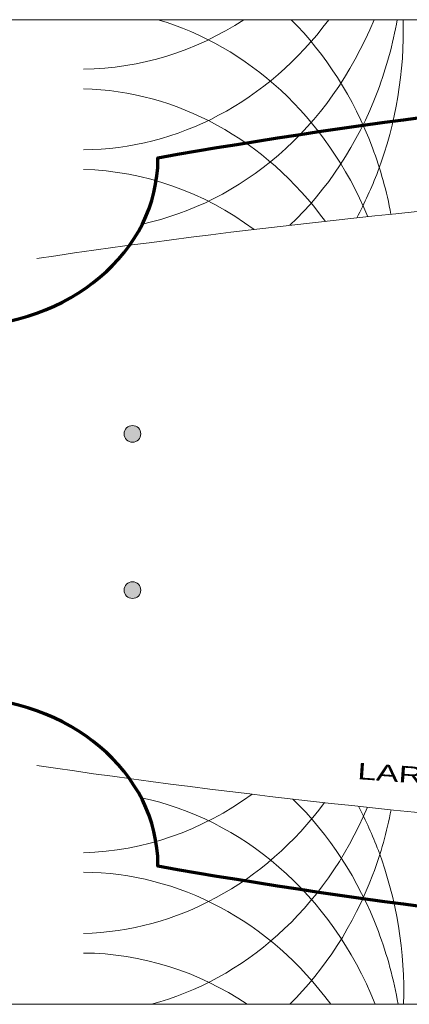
# Model space of a CAD drawing. Header units: inches. Extents: x 0 to 48, y -19.6 to 10.
# Tile 3 of 256: x 6.9 to 10.8, y 0 to 10. Entities that reach past the tile are written whole.
import ezdxf

# ---------------------------------------------------------------- set-up
doc = ezdxf.new("R2010")
doc.units = ezdxf.units.IN
doc.header["$MEASUREMENT"] = 0
doc.layers.add('Layer 1', color=7, linetype='Continuous')

msp = doc.modelspace()

# ---------------------------------------------------------------- hatches: boundary and pattern name
at = {"layer": 'Layer 1', "true_color": 0xe6e7e8}
h = msp.add_hatch(color=254, dxfattribs=at)
edge = h.paths.add_edge_path()
edge.add_spline(control_points=[(8.095, 5.794), (8.095, 5.747), (8.057, 5.709), (8.011, 5.709), (7.964, 5.709), (7.926, 5.747), (7.926, 5.794), (7.926, 5.84), (7.964, 5.878), (8.011, 5.878), (8.057, 5.878), (8.095, 5.84), (8.095, 5.794)], knot_values=[0, 0, 0, 0, 1, 1, 1, 2, 2, 2, 3, 3, 3, 4, 4, 4, 4], degree=3, periodic=1)
h = msp.add_hatch(color=254, dxfattribs=at)
edge = h.paths.add_edge_path()
edge.add_spline(control_points=[(8.095, 4.206), (8.095, 4.16), (8.057, 4.122), (8.011, 4.122), (7.964, 4.122), (7.926, 4.16), (7.926, 4.206), (7.926, 4.253), (7.964, 4.291), (8.011, 4.291), (8.057, 4.291), (8.095, 4.253), (8.095, 4.206)], knot_values=[0, 0, 0, 0, 1, 1, 1, 2, 2, 2, 3, 3, 3, 4, 4, 4, 4], degree=3, periodic=1)

# ---------------------------------------------------------------- linework, layer by layer
at = {"layer": 'Layer 1', "lineweight": 0}
msp.add_lwpolyline([(48, 10), (48, 0), (0, 0), (0, 10), (48, 10)], dxfattribs=at)
at = {"layer": 'Layer 1', "color": 250, "lineweight": 18, "true_color": 0x231f20}
msp.add_lwpolyline([(48, 10), (48, 0), (0, 0), (0, 10), (48, 10)], dxfattribs=at)
for points in [[(10.003, 10), (9.386, 9.166), (8.468, 8.685), (7.514, 8.679)], [(9.141, 10), (8.65, 9.678), (8.089, 9.503), (7.514, 9.499)], [(10.462, 10), (10.008, 8.884), (9.114, 8.142), (8.111, 7.925)], [(10.398, 7.999), (9.974, 9.025), (9.177, 9.731), (8.267, 10)], [(9.968, 7.952), (9.362, 8.787), (8.459, 9.275), (7.514, 9.299)], [(9.244, 7.869), (8.733, 8.249), (8.132, 8.463), (7.514, 8.479)], [(9.224, 2.134), (8.717, 1.763), (8.124, 1.555), (7.514, 1.54)], [(9.959, 2.049), (9.352, 1.224), (8.453, 0.743), (7.514, 0.72)], [(10.475, 0), (10.021, 1.133), (9.114, 1.884), (8.099, 2.098)], [(10.395, 2.001), (9.958, 0.96), (9.135, 0.251), (8.202, 0)], [(10.023, 0), (9.404, 0.848), (8.478, 1.336), (7.514, 1.341)], [(9.175, 0), (8.676, 0.335), (8.102, 0.518), (7.514, 0.521)]]:
    msp.add_open_spline(points, degree=3, dxfattribs=at)
for points, knots in [([(10.697, 10), (10.654, 9.754), (10.589, 9.513), (10.501, 9.279), (10.295, 8.732), (9.985, 8.271), (9.608, 7.912)], [0, 0, 0, 0, 1, 1, 1, 2, 2, 2, 2]), ([(10.634, 8.024), (10.591, 8.254), (10.528, 8.481), (10.446, 8.7), (10.253, 9.213), (9.968, 9.651), (9.622, 10)], [0, 0, 0, 0, 1, 1, 1, 2, 2, 2, 2]), ([(10.758, 10), (10.772, 9.476), (10.686, 8.95), (10.501, 8.459), (10.439, 8.294), (10.367, 8.137), (10.287, 7.987)], [0, 0, 0, 0, 1, 1, 1, 2, 2, 2, 2]), ([(40.959, 7.575), (36.91, 8.175), (31.858, 8.565), (26.322, 8.651), (25.672, 9.17), (24.869, 9.476), (24, 9.476), (23.131, 9.476), (22.328, 9.17), (21.678, 8.651), (16.142, 8.565), (11.09, 8.175), (7.041, 7.575)], [0, 0, 0, 0, 1, 1, 1, 2, 2, 2, 3, 3, 3, 4, 4, 4, 4]), ([(8.095, 5.794), (8.095, 5.747), (8.057, 5.709), (8.011, 5.709), (7.964, 5.709), (7.926, 5.747), (7.926, 5.794), (7.926, 5.84), (7.964, 5.878), (8.011, 5.878), (8.057, 5.878), (8.095, 5.84), (8.095, 5.794)], [0, 0, 0, 0, 1, 1, 1, 2, 2, 2, 3, 3, 3, 4, 4, 4, 4]), ([(8.095, 4.206), (8.095, 4.16), (8.057, 4.122), (8.011, 4.122), (7.964, 4.122), (7.926, 4.16), (7.926, 4.206), (7.926, 4.253), (7.964, 4.291), (8.011, 4.291), (8.057, 4.291), (8.095, 4.253), (8.095, 4.206)], [0, 0, 0, 0, 1, 1, 1, 2, 2, 2, 3, 3, 3, 4, 4, 4, 4]), ([(40.959, 2.425), (36.929, 1.827), (31.904, 1.438), (26.398, 1.35), (26.398, 1.35), (26.374, 1.332), (26.374, 1.332), (26.374, 1.332), (26.469, 1.299), (26.469, 1.299), (26.469, 1.299), (26.521, 1.282), (26.521, 1.282), (26.521, 1.282), (26.519, 1.282), (26.519, 1.282), (26.519, 1.282), (26.856, 1.163), (26.856, 1.163), (26.856, 1.163), (25.926, 0.972), (25.926, 0.972), (25.926, 0.972), (25.116, 0.819), (25.116, 0.819), (25.116, 0.819), (23.898, 0.704), (23.898, 0.704), (23.898, 0.704), (23.129, 0.759), (23.129, 0.759), (23.129, 0.759), (21.101, 1.125), (21.101, 1.125), (21.101, 1.125), (21.607, 1.322), (21.607, 1.322), (21.607, 1.322), (21.576, 1.35), (21.576, 1.35), (16.08, 1.439), (11.065, 1.828), (7.041, 2.425)], [0, 0, 0, 0, 1, 1, 1, 2, 2, 2, 3, 3, 3, 4, 4, 4, 5, 5, 5, 6, 6, 6, 7, 7, 7, 8, 8, 8, 9, 9, 9, 10, 10, 10, 11, 11, 11, 12, 12, 12, 13, 13, 13, 14, 14, 14, 14]), ([(10.706, 0), (10.663, 0.252), (10.596, 0.501), (10.506, 0.741), (10.304, 1.276), (10.003, 1.729), (9.638, 2.085)], [0, 0, 0, 0, 1, 1, 1, 2, 2, 2, 2]), ([(10.762, 0), (10.779, 0.531), (10.693, 1.064), (10.506, 1.561), (10.447, 1.718), (10.379, 1.868), (10.303, 2.011)], [0, 0, 0, 0, 1, 1, 1, 2, 2, 2, 2]), ([(10.635, 1.976), (10.592, 1.752), (10.531, 1.533), (10.451, 1.32), (10.254, 0.797), (9.962, 0.352), (9.607, 0)], [0, 0, 0, 0, 1, 1, 1, 2, 2, 2, 2])]:
    msp.add_open_spline(points, degree=3, knots=knots, dxfattribs=at)
at = {"layer": 'Layer 1', "lineweight": 0}
for points, knots in [([(24, 0.207), (30.03, 0.207), (35.536, 0.658), (39.731, 1.402), (39.731, 1.406), (39.731, 1.409), (39.731, 1.412), (39.731, 2.353), (40.633, 3.115), (41.746, 3.115), (42.498, 3.115), (43.154, 2.766), (43.501, 2.25), (46.214, 3.028), (47.809, 3.977), (47.809, 5), (47.809, 6.023), (46.214, 6.972), (43.501, 7.75), (43.154, 7.234), (42.498, 6.885), (41.746, 6.885), (40.633, 6.885), (39.731, 7.647), (39.731, 8.588), (39.731, 8.591), (39.731, 8.594), (39.731, 8.598), (35.536, 9.342), (30.03, 9.793), (24, 9.793), (17.97, 9.793), (12.464, 9.342), (8.269, 8.598), (8.269, 8.594), (8.269, 8.591), (8.269, 8.588), (8.269, 7.647), (7.367, 6.885), (6.254, 6.885), (5.502, 6.885), (4.846, 7.234), (4.499, 7.75), (1.785, 6.972), (0.192, 6.023), (0.192, 5), (0.192, 3.977), (1.785, 3.028), (4.499, 2.25), (4.846, 2.766), (5.502, 3.115), (6.254, 3.115), (7.367, 3.115), (8.269, 2.353), (8.269, 1.412), (8.269, 1.409), (8.269, 1.406), (8.269, 1.402), (12.464, 0.658), (17.97, 0.207), (24, 0.207)], [0, 0, 0, 0, 1, 1, 1, 2, 2, 2, 3, 3, 3, 4, 4, 4, 5, 5, 5, 6, 6, 6, 7, 7, 7, 8, 8, 8, 9, 9, 9, 10, 10, 10, 11, 11, 11, 12, 12, 12, 13, 13, 13, 14, 14, 14, 15, 15, 15, 16, 16, 16, 17, 17, 17, 18, 18, 18, 19, 19, 19, 20, 20, 20, 20]), ([(8.095, 5.794), (8.095, 5.747), (8.057, 5.709), (8.011, 5.709), (7.964, 5.709), (7.926, 5.747), (7.926, 5.794), (7.926, 5.84), (7.964, 5.878), (8.011, 5.878), (8.057, 5.878), (8.095, 5.84), (8.095, 5.794)], [0, 0, 0, 0, 1, 1, 1, 2, 2, 2, 3, 3, 3, 4, 4, 4, 4]), ([(8.095, 4.206), (8.095, 4.16), (8.057, 4.122), (8.011, 4.122), (7.964, 4.122), (7.926, 4.16), (7.926, 4.206), (7.926, 4.253), (7.964, 4.291), (8.011, 4.291), (8.057, 4.291), (8.095, 4.253), (8.095, 4.206)], [0, 0, 0, 0, 1, 1, 1, 2, 2, 2, 3, 3, 3, 4, 4, 4, 4])]:
    msp.add_open_spline(points, degree=3, knots=knots, dxfattribs=at)
at = {"layer": 'Layer 1', "color": 177, "lineweight": 70, "true_color": 0x2e3092}
msp.add_open_spline([(24, 0.207), (30.03, 0.207), (35.536, 0.658), (39.731, 1.402), (39.731, 1.406), (39.731, 1.409), (39.731, 1.412), (39.731, 2.353), (40.633, 3.115), (41.746, 3.115), (42.498, 3.115), (43.154, 2.766), (43.501, 2.25), (46.214, 3.028), (47.809, 3.977), (47.809, 5), (47.809, 6.023), (46.214, 6.972), (43.501, 7.75), (43.154, 7.234), (42.498, 6.885), (41.746, 6.885), (40.633, 6.885), (39.731, 7.647), (39.731, 8.588), (39.731, 8.591), (39.731, 8.594), (39.731, 8.598), (35.536, 9.342), (30.03, 9.793), (24, 9.793), (17.97, 9.793), (12.464, 9.342), (8.269, 8.598), (8.269, 8.594), (8.269, 8.591), (8.269, 8.588), (8.269, 7.647), (7.367, 6.885), (6.254, 6.885), (5.502, 6.885), (4.846, 7.234), (4.499, 7.75), (1.785, 6.972), (0.192, 6.023), (0.192, 5), (0.192, 3.977), (1.785, 3.028), (4.499, 2.25), (4.846, 2.766), (5.502, 3.115), (6.254, 3.115), (7.367, 3.115), (8.269, 2.353), (8.269, 1.412), (8.269, 1.409), (8.269, 1.406), (8.269, 1.402), (12.464, 0.658), (17.97, 0.207), (24, 0.207)], degree=3, knots=[0, 0, 0, 0, 1, 1, 1, 2, 2, 2, 3, 3, 3, 4, 4, 4, 5, 5, 5, 6, 6, 6, 7, 7, 7, 8, 8, 8, 9, 9, 9, 10, 10, 10, 11, 11, 11, 12, 12, 12, 13, 13, 13, 14, 14, 14, 15, 15, 15, 16, 16, 16, 17, 17, 17, 18, 18, 18, 19, 19, 19, 20, 20, 20, 20], dxfattribs=at)

# ---------------------------------------------------------------- texts
at = {"layer": 'Layer 1', "color": 250, "true_color": 0x231f20, "insert": (10.289, 2.285), "char_height": 0.16738, "attachment_point": 7, "rotation": 355.958}
msp.add_mtext('\\fArial|b0|i0|c0|p34;\\W1.46125;LARGEST', dxfattribs=at)

doc.saveas('drawing.dxf')
